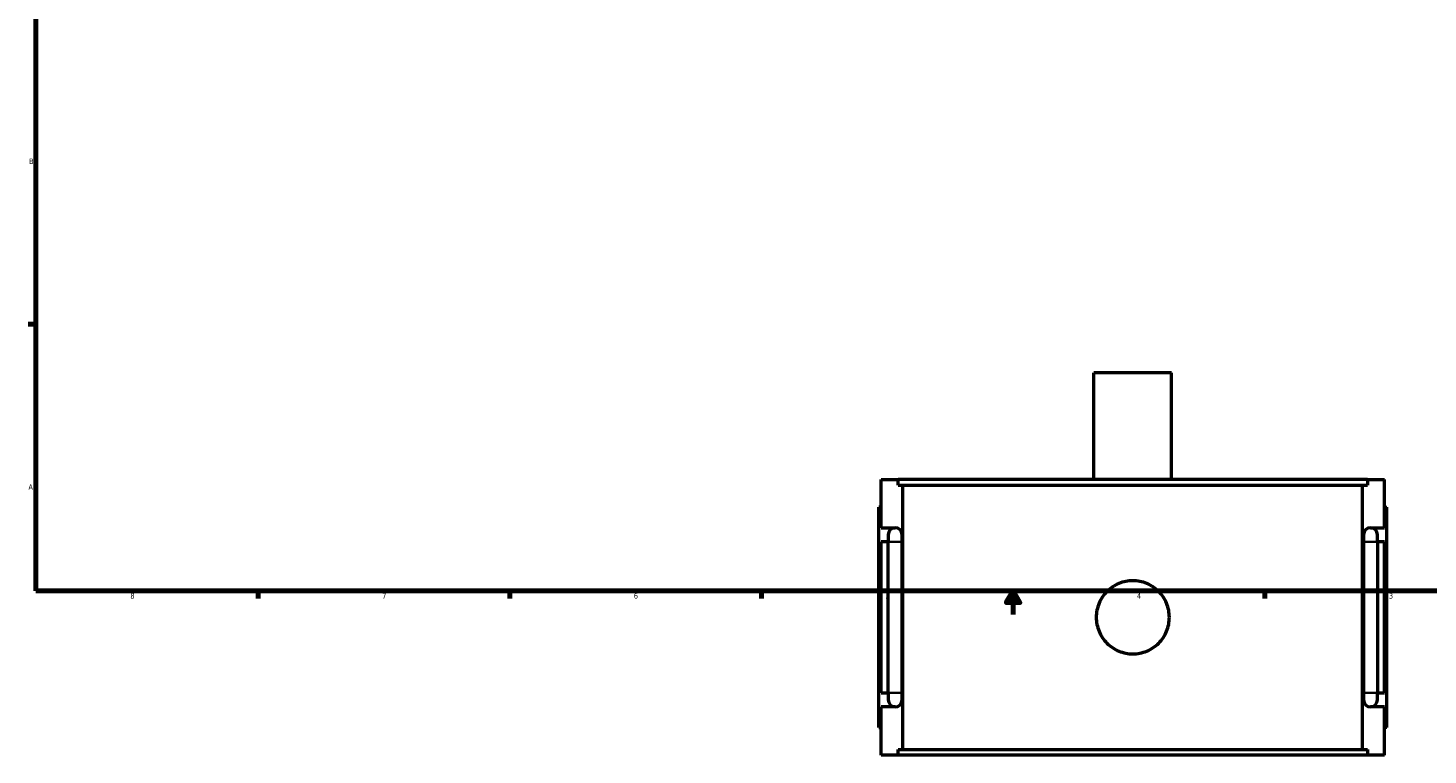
# Model space of a CAD drawing. Header units: inches. Extents: x -1.3 to 49.3, y -1.8 to 48.6.
# Tile 1 of 8: x 0.4 to 24, y -1.8 to 10.5. Entities that reach past the tile are written whole.
import ezdxf

# ---------------------------------------------------------------- set-up
doc = ezdxf.new("R2010")
doc.units = ezdxf.units.IN
doc.header["$MEASUREMENT"] = 0
for name, color, linetype, lineweight in [('Border (ANSI)', 7, 'Continuous', 70), ('Visible (ANSI)', 7, 'Continuous', 50), ('Visible Narrow (ANSI)', 7, 'Continuous', 35)]:
    doc.layers.add(name, color=color, linetype=linetype, lineweight=lineweight)
doc.styles.add('Note Text (ANSI)', font='tahoma.ttf')

# ---------------------------------------------------------------- blocks, each defined once
blk = doc.blocks.new('Borders Default Border')
at = {"layer": 'Border (ANSI)'}
for p, q in [((0.5, 5.5), (0.366, 5.5)), ((4.25, 1), (4.25, 0.866)), ((8.5, 1), (8.5, 0.866)), ((12.75, 1), (12.75, 0.866)), ((21.25, 1), (21.25, 0.866))]:
    blk.add_line(p, q, dxfattribs=at)
at = {"layer": 'Border (ANSI)', "flags": 128}
for points in [[(0.5, 1), (0.5, 21), (33.5, 21), (33.5, 1), (0.5, 1)], [(17, 0.6), (17, 1), (16.885, 0.8), (17.115, 0.8), (17, 1)]]:
    blk.add_lwpolyline(points, dxfattribs=at)
at = {"layer": 'Border (ANSI)', "color": 5, "true_color": 0x0000ff, "char_height": 0.0945, "attachment_point": 7, "style": 'Note Text (ANSI)'}
for s, insert in [('B', (0.384, 8.203)), ('A', (0.373, 2.703)), ('8', (2.094, 0.863)), ('7', (6.346, 0.866)), ('6', (10.595, 0.864)), ('5', (14.847, 0.864)), ('4', (19.092, 0.866)), ('3', (23.346, 0.864))]:
    blk.add_mtext(s, dxfattribs=dict(at, insert=insert))

msp = doc.modelspace()

# ---------------------------------------------------------------- linework, layer by layer
at = {"layer": 'Visible (ANSI)'}
for p, q in [((19.677, 4.68), (18.366, 4.68)), ((18.366, 2.875), (18.366, 4.68)), ((19.677, 2.875), (19.677, 4.68)), ((14.772, 2.875), (15.059, 2.875)), ((14.772, 2.063), (14.772, 2.875)), ((15.059, 2.782), (15.059, 2.875)), ((22.984, 2.875), (15.059, 2.875)), ((22.984, 2.875), (23.272, 2.875)), ((22.984, 2.875), (22.984, 2.782)), ((23.272, 2.063), (23.272, 2.875)), ((15.059, 2.782), (22.984, 2.782)), ((15.14, -1.682), (15.14, 2.782)), ((22.903, -1.682), (22.903, 2.782)), ((14.772, 2.41), (14.732, 2.41)), ((14.732, -1.31), (14.732, 2.41)), ((23.272, 2.41), (23.311, 2.41)), ((23.311, -1.31), (23.311, 2.41)), ((14.772, 2.063), (15.008, 2.063)), ((14.89, 1.945), (14.89, 1.827)), ((15.126, 1.827), (15.126, 1.945)), ((22.918, 1.945), (22.918, 1.827)), ((23.036, 2.063), (23.272, 2.063)), ((23.154, 1.827), (23.154, 1.945)), ((14.772, -0.727), (14.772, 1.827)), ((14.89, 1.827), (14.772, 1.827)), ((14.89, -0.727), (14.89, 1.827)), ((15.126, -0.727), (15.126, 1.827)), ((22.918, 1.827), (22.918, -0.727)), ((23.272, 1.827), (23.154, 1.827)), ((23.154, 1.827), (23.154, -0.727)), ((23.272, -0.727), (23.272, 1.827)), ((14.772, -0.727), (14.89, -0.727)), ((14.89, -0.727), (14.89, -0.845)), ((15.126, -0.845), (15.126, -0.727)), ((22.918, -0.727), (22.918, -0.845)), ((23.154, -0.727), (23.272, -0.727)), ((23.154, -0.845), (23.154, -0.727)), ((14.772, -1.775), (14.772, -0.963)), ((15.008, -0.963), (14.772, -0.963)), ((23.272, -0.963), (23.036, -0.963)), ((23.272, -1.775), (23.272, -0.963)), ((14.732, -1.31), (14.772, -1.31)), ((23.311, -1.31), (23.272, -1.31)), ((15.059, -1.775), (14.772, -1.775)), ((15.059, -1.682), (22.984, -1.682)), ((15.059, -1.775), (15.059, -1.682)), ((22.984, -1.775), (15.059, -1.775)), ((22.984, -1.682), (22.984, -1.775)), ((23.272, -1.775), (22.984, -1.775))]:
    msp.add_line(p, q, dxfattribs=at)
for centre, start, end in [((15.008, 1.945), 90, 180), ((15.008, 1.945), 0, 90), ((23.036, 1.945), 90, 180), ((23.036, 1.945), 0, 90), ((15.008, -0.845), 180, 270), ((15.008, -0.845), 270, 0), ((23.036, -0.845), 180, 270), ((23.036, -0.845), 270, 0)]:
    msp.add_arc(centre, 0.118, start, end, dxfattribs=at)
msp.add_open_spline([(19.639, 0.55), (19.639, 0.511), (19.635, 0.471), (19.62, 0.392), (19.608, 0.352), (19.576, 0.276), (19.557, 0.239), (19.511, 0.172), (19.486, 0.141), (19.431, 0.086), (19.4, 0.061), (19.333, 0.015), (19.296, -0.004), (19.22, -0.036), (19.181, -0.048), (19.101, -0.063), (19.061, -0.067), (18.983, -0.067), (18.943, -0.063), (18.863, -0.048), (18.823, -0.036), (18.747, -0.004), (18.711, 0.015), (18.644, 0.061), (18.613, 0.086), (18.558, 0.141), (18.532, 0.172), (18.487, 0.239), (18.467, 0.276), (18.436, 0.352), (18.424, 0.392), (18.408, 0.471), (18.405, 0.511), (18.405, 0.589), (18.408, 0.629), (18.424, 0.709), (18.436, 0.749), (18.467, 0.825), (18.487, 0.861), (18.532, 0.929), (18.558, 0.959), (18.613, 1.014), (18.644, 1.04), (18.711, 1.085), (18.747, 1.105), (18.823, 1.136), (18.863, 1.148), (18.943, 1.164), (18.983, 1.168), (19.061, 1.168), (19.101, 1.164), (19.181, 1.148), (19.22, 1.136), (19.296, 1.105), (19.333, 1.085), (19.4, 1.04), (19.431, 1.014), (19.486, 0.959), (19.511, 0.929), (19.557, 0.861), (19.576, 0.825), (19.608, 0.749), (19.62, 0.709), (19.635, 0.629), (19.639, 0.589), (19.639, 0.55)], degree=3, knots=[0, 0, 0, 0, 0.295842, 0.295842, 0.591684, 0.591684, 0.887526, 0.887526, 1.183368, 1.183368, 1.479204, 1.479204, 1.77504, 1.77504, 2.070876, 2.070876, 2.366712, 2.366712, 2.662549, 2.662549, 2.958385, 2.958385, 3.254221, 3.254221, 3.550057, 3.550057, 3.845899, 3.845899, 4.141741, 4.141741, 4.437583, 4.437583, 4.733425, 4.733425, 5.029267, 5.029267, 5.325109, 5.325109, 5.620951, 5.620951, 5.916793, 5.916793, 6.212629, 6.212629, 6.508465, 6.508465, 6.804301, 6.804301, 7.100137, 7.100137, 7.395974, 7.395974, 7.69181, 7.69181, 7.987646, 7.987646, 8.283482, 8.283482, 8.579324, 8.579324, 8.875166, 8.875166, 9.171008, 9.171008, 9.46685, 9.46685, 9.46685, 9.46685], dxfattribs=at)
at = {"layer": 'Visible Narrow (ANSI)'}
for p, q in [((15.125, 1.827), (14.891, 1.827)), ((22.919, 1.827), (23.152, 1.827)), ((15.125, -0.727), (14.891, -0.727)), ((22.919, -0.727), (23.152, -0.727))]:
    msp.add_line(p, q, dxfattribs=at)

# ---------------------------------------------------------------- block references
msp.add_blockref('Borders Default Border', (0, 0))

doc.saveas('drawing.dxf')
